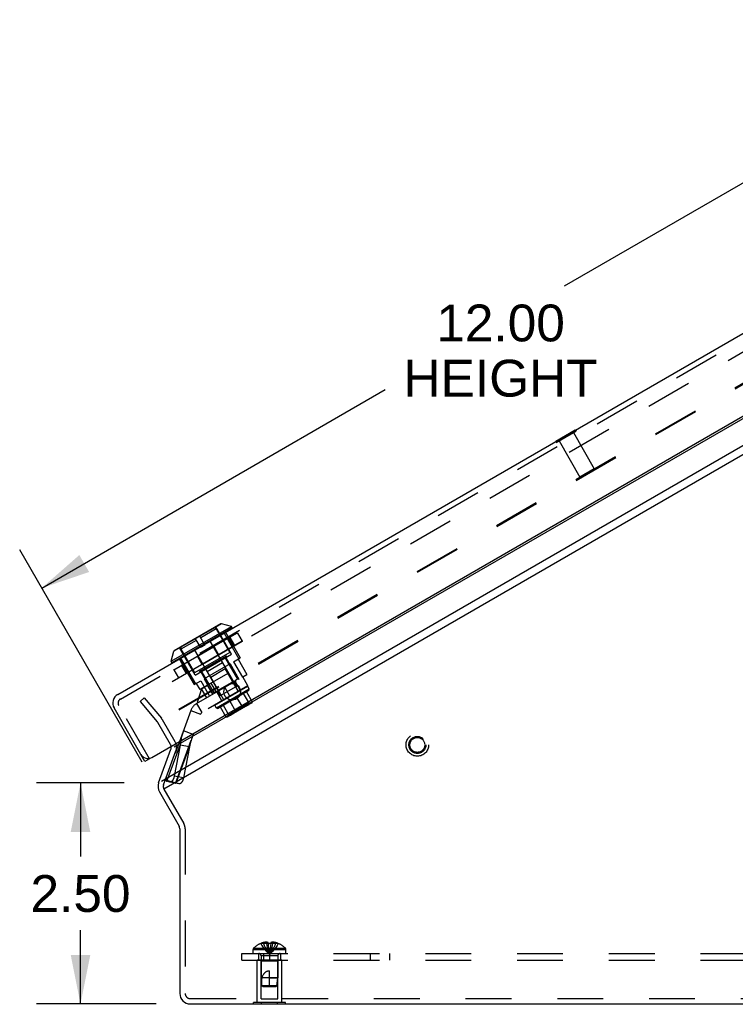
# Model space of a CAD drawing. Header units: inches. Extents: x 0 to 94.4, y 0 to 61.1.
# Tile 73 of 112: x 47.9 to 56, y 27.8 to 39. Entities that reach past the tile are written whole.
import ezdxf

# ---------------------------------------------------------------- set-up
doc = ezdxf.new("R2010")
doc.units = ezdxf.units.IN
doc.header["$LTSCALE"] = 5.194444
doc.header["$MEASUREMENT"] = 0
doc.linetypes.add('HIDDEN', pattern=[0.2, 0.1, -0.1])
doc.layers.get('0').update_dxf_attribs({"linetype": 'CONTINUOUS'})
for name, color, linetype in [('DEFAULT_2', 8, 'HIDDEN'), ('DIMENSIONS', 7, 'CONTINUOUS'), ('DOOR_ASSEMBLY', 7, 'CONTINUOUS'), ('SUBPANEL', 7, 'CONTINUOUS')]:
    doc.layers.add(name, color=color, linetype=linetype)
doc.styles.get("Standard").update_dxf_attribs({"font": 'arial.ttf'})
doc.dimstyles.new('DIMSTYLE_2', dxfattribs={"dimtxt": 0.416667, "dimasz": 0.555556, "dimexe": 0.09, "dimexo": 0.07, "dimgap": 0.0375, "dimtad": 0, "dimtih": 1, "dimtoh": 1, "dimzin": 4, "dimdsep": 46, "dimtxsty": 'Standard', "dimblk": '_FILLED', "dimblk1": '_FILLED', "dimblk2": '_FILLED', "dimcen": 0.09, "dimadec": 3, "dimazin": 1, "dimtfac": 1, "dimtdec": 3, "dimtofl": 0, "dimtmove": 0, "dimatfit": 3, "dimldrblk": '_FILLED', "dimfxl": 0, "dimtolj": 1, "dimtzin": 4, "dimarcsym": 0})

# ---------------------------------------------------------------- blocks, each defined once
blk = doc.blocks.new('_FILLED')
at = {"color": 0, "linetype": 'ByBlock'}
blk.add_solid([(0, 0), (-1, 0.2), (-1, -0.2)], dxfattribs=at)
blk = doc.blocks.new('*D12')
at = {"layer": 'DIMENSIONS', "color": 2, "linetype": 'Continuous'}
for p, q in [((49.043, 30.322), (48.047, 30.322)), ((48.547, 30.322), (48.547, 29.488)), ((48.547, 27.82), (48.547, 28.654)), ((49.403, 27.82), (48.047, 27.82))]:
    blk.add_line(p, q, dxfattribs=at)
at = {"layer": 'DIMENSIONS', "color": 2, "linetype": 'Continuous', "xscale": 0.5555555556, "yscale": 0.5555555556, "zscale": 0.5555555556}
for p, rotation in [((48.547, 30.322), 90), ((48.547, 27.82), 270)]:
    blk.add_blockref('_FILLED', p, dxfattribs=dict(at, rotation=rotation))
at = {"layer": 'DIMENSIONS', "color": 2, "linetype": 'Continuous', "insert": (48.547, 29.279), "char_height": 0.4167, "width": 1.13228, "attachment_point": 2, "line_spacing_factor": 0.9}
blk.add_mtext('2.50', dxfattribs=at)
blk = doc.blocks.new('*D17')
at = {"layer": 'DIMENSIONS', "color": 2, "linetype": 'Continuous'}
for p, q in [((59.638, 36.557), (58.25, 38.961)), ((58.5, 38.528), (54.026, 35.945)), ((48.108, 32.528), (51.998, 34.774)), ((49.246, 30.557), (47.858, 32.961))]:
    blk.add_line(p, q, dxfattribs=at)
at = {"layer": 'DIMENSIONS', "color": 2, "linetype": 'Continuous', "xscale": 0.5555555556, "yscale": 0.5555555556, "zscale": 0.5555555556}
for p, rotation in [((58.5, 38.528), 30), ((48.108, 32.528), 210)]:
    blk.add_blockref('_FILLED', p, dxfattribs=dict(at, rotation=rotation))
at = {"layer": 'DIMENSIONS', "color": 2, "linetype": 'Continuous', "insert": (53.304, 35.737), "char_height": 0.4167, "width": 2.19486, "attachment_point": 2, "line_spacing_factor": 0.9}
blk.add_mtext('12.00\\PHEIGHT', dxfattribs=at)

msp = doc.modelspace()

# ---------------------------------------------------------------- linework, layer by layer
at = {"color": 3, "linetype": 'Continuous'}
for p, q in [((49.4649, 30.3409), (59.7162, 36.2595)), ((59.3133, 36.3305), (49.6048, 30.7253)), ((59.7816, 36.1911), (49.4914, 30.2501)), ((49.4315, 30.3216), (49.5714, 30.706)), ((49.4404, 30.2206), (49.6634, 29.8342)), ((49.6715, 29.8042), (49.6715, 27.9403)), ((49.7915, 27.8203), (60.4575, 27.8203))]:
    msp.add_line(p, q, dxfattribs=at)
at = {"color": 7, "linetype": 'Continuous'}
for p, q in [((50.5068, 27.8163), (50.5068, 27.8203)), ((50.8671, 27.8163), (50.5068, 27.8163)), ((50.5969, 27.8163), (50.5969, 27.8203)), ((50.777, 27.8163), (50.777, 27.8203)), ((50.8671, 27.8163), (50.8671, 27.8203))]:
    msp.add_line(p, q, dxfattribs=at)
at = {"color": 3, "linetype": 'Continuous'}
for centre, radius, start, end in [((49.5443, 30.2806), 0.12, 160, 210), ((49.6115, 29.8042), 0.06, 0, 30), ((49.7915, 27.9403), 0.12, 180, 270)]:
    msp.add_arc(centre, radius, start, end, dxfattribs=at)
at = {"layer": 'DEFAULT_2', "color": 8, "linetype": 'HIDDEN'}
for p, q in [((59.0301, 36.9193), (49.2365, 31.265)), ((59.1052, 36.6089), (49.4678, 31.0447)), ((59.1088, 36.599), (49.4746, 31.0366)), ((49.2694, 31.2839), (49.2235, 31.2454)), ((49.2235, 31.2454), (49.4166, 31.0152)), ((49.2694, 31.2839), (49.4626, 31.0538)), ((49.567, 30.7565), (49.4226, 31.0066)), ((49.619, 30.7865), (49.4746, 31.0366)), ((49.4879, 30.3011), (49.6278, 30.6855)), ((49.4923, 30.2506), (49.7154, 29.8642)), ((49.7315, 29.8042), (49.7315, 27.9403)), ((50.547, 27.8373), (50.547, 28.3163)), ((50.827, 28.3163), (50.547, 28.3163)), ((50.592, 28.3063), (50.582, 28.3163)), ((50.782, 28.3063), (50.792, 28.3163)), ((50.827, 27.8373), (50.827, 28.3163)), ((50.592, 27.8788), (50.592, 28.3063)), ((50.782, 28.3063), (50.592, 28.3063)), ((50.782, 27.8788), (50.782, 28.3063)), ((49.7915, 27.8803), (60.4575, 27.8803)), ((50.592, 27.8788), (50.782, 27.8788)), ((50.8671, 27.8373), (50.5068, 27.8373)), ((50.5068, 27.8203), (50.5068, 27.8373)), ((50.5969, 27.8203), (50.5969, 27.8373)), ((50.777, 27.8203), (50.777, 27.8373)), ((50.8671, 27.8203), (50.8671, 27.8373))]:
    msp.add_line(p, q, dxfattribs=at)
for radius in [0.128, 0.0965, 0.094, 0.084]:
    msp.add_circle((52.3615, 30.7524), radius, dxfattribs=at)
for centre, radius, start, end in [((49.3707, 30.9766), 0.06, 30, 40), ((49.3707, 30.9766), 0.12, 30, 40), ((49.515, 30.7265), 0.12, 340, 30), ((49.515, 30.7265), 0.06, 340, 30), ((49.5443, 30.2806), 0.06, 160, 210), ((49.6115, 29.8042), 0.12, 0, 30), ((49.7915, 27.9403), 0.06, 180, 270)]:
    msp.add_arc(centre, radius, start, end, dxfattribs=at)
at = {"layer": 'DOOR_ASSEMBLY', "color": 3, "linetype": 'Continuous'}
for p, q in [((48.9681, 31.3237), (59.1144, 37.1817)), ((49.354, 30.6112), (59.5385, 36.4912)), ((49.2761, 30.5662), (48.9271, 31.1707))]:
    msp.add_line(p, q, dxfattribs=at)
at = {"layer": 'DOOR_ASSEMBLY', "color": 8, "linetype": 'HIDDEN'}
for p, q in [((48.9981, 31.2717), (59.1444, 37.1297)), ((53.9374, 34.1766), (54.1591, 34.3046)), ((54.1296, 34.2876), (54.3656, 33.8788)), ((54.1521, 34.3167), (54.1591, 34.3046)), ((53.9304, 34.1887), (53.9374, 34.1766)), ((53.9668, 34.1936), (54.2028, 33.7848)), ((54.3656, 33.8788), (54.2028, 33.7848)), ((54.2165, 33.7812), (54.2028, 33.7848)), ((54.362, 33.8652), (54.2165, 33.7812)), ((54.362, 33.8652), (54.3656, 33.8788)), ((49.6039, 31.601), (50.3256, 32.0177)), ((50.3219, 32.0187), (49.6049, 31.6048)), ((50.0825, 32.0655), (49.9091, 31.9653)), ((50.2556, 31.7807), (50.0781, 32.0881)), ((50.0825, 32.0655), (50.2361, 31.7994)), ((50.1723, 32.019), (50.3403, 31.728)), ((50.1872, 32.0276), (50.3552, 31.7366)), ((50.3249, 32.0173), (50.3768, 31.9275)), ((50.3255, 32.0177), (50.3774, 31.9278)), ((50.3256, 32.0177), (50.3775, 31.9279)), ((50.3775, 31.9279), (49.6558, 31.5112)), ((50.3765, 31.9242), (49.6595, 31.5102)), ((49.8575, 31.9356), (49.6841, 31.8355)), ((49.8466, 31.9545), (49.9051, 31.8532)), ((49.9566, 31.8829), (49.8981, 31.9842)), ((49.9566, 31.8829), (49.9051, 31.8532)), ((50.013, 31.927), (50.181, 31.636)), ((50.2231, 31.9586), (50.275, 31.8687)), ((50.2247, 31.9595), (50.2766, 31.8697)), ((50.2375, 31.9669), (50.2894, 31.877)), ((49.8442, 31.5432), (49.6667, 31.8506)), ((49.6841, 31.8355), (49.8377, 31.5694)), ((50.2361, 31.7994), (49.8377, 31.5694)), ((49.8388, 31.8264), (50.0068, 31.5354)), ((49.8442, 31.5432), (50.2556, 31.7807)), ((50.0566, 31.8624), (50.1085, 31.7726)), ((50.059, 31.8638), (50.1108, 31.7739)), ((50.1884, 31.7719), (50.1964, 31.7581)), ((49.6646, 31.7258), (49.8326, 31.4348)), ((49.6795, 31.7345), (49.8475, 31.4435)), ((49.7047, 31.6593), (49.7566, 31.5694)), ((49.7064, 31.6602), (49.7582, 31.5704)), ((49.8705, 31.755), (49.9224, 31.6651)), ((49.8729, 31.7563), (49.9247, 31.6665)), ((50.1964, 31.7581), (49.8933, 31.5831)), ((50.2415, 31.671), (49.9462, 31.5005)), ((50.155, 31.6799), (49.9818, 31.5799)), ((50.155, 31.6799), (50.309, 31.4132)), ((50.1791, 31.7481), (50.3241, 31.4969)), ((50.191, 31.7434), (50.335, 31.494)), ((50.2415, 31.671), (50.3415, 31.4978)), ((50.2797, 31.693), (50.3552, 31.7366)), ((50.2797, 31.693), (50.3797, 31.5198)), ((50.3312, 31.7227), (50.4312, 31.5495)), ((49.6039, 31.601), (49.6558, 31.5112)), ((49.604, 31.6011), (49.6559, 31.5113)), ((49.6046, 31.6014), (49.6565, 31.5116)), ((49.6919, 31.6519), (49.7438, 31.562)), ((49.8853, 31.5969), (49.8933, 31.5831)), ((50.2215, 31.5659), (49.897, 31.3785)), ((49.9087, 31.5804), (49.9932, 31.4341)), ((49.9106, 31.5931), (50.0556, 31.3419)), ((49.9818, 31.5799), (50.1358, 31.3132)), ((50.0216, 31.5209), (50.1862, 31.6159)), ((50.3362, 31.3561), (50.1862, 31.6159)), ((50.2215, 31.5659), (50.281, 31.4628)), ((50.3844, 31.5225), (50.4312, 31.5495)), ((49.8326, 31.4348), (49.9081, 31.4784)), ((49.8565, 31.4487), (49.897, 31.3785)), ((49.8622, 31.221), (50.3844, 31.5225)), ((49.9081, 31.4784), (50.0081, 31.3052)), ((49.9462, 31.5005), (50.0462, 31.3273)), ((50.1716, 31.2611), (50.0216, 31.5209)), ((50.0233, 31.4514), (50.0828, 31.3484)), ((50.2779, 31.4703), (50.1018, 31.3686)), ((50.2779, 31.4703), (50.3104, 31.414)), ((50.3241, 31.4969), (50.2912, 31.4779)), ((50.2912, 31.4779), (50.3237, 31.4217)), ((50.3568, 31.3703), (50.2978, 31.4725)), ((50.4434, 31.4203), (50.3844, 31.5225)), ((49.9164, 31.3886), (49.869, 31.2342)), ((49.9136, 31.3881), (49.9731, 31.285)), ((49.9164, 31.3886), (49.9846, 31.4279)), ((50.4434, 31.4203), (49.9212, 31.1188)), ((50.0436, 31.3257), (49.9846, 31.4279)), ((50.0886, 31.3609), (50.0556, 31.3419)), ((50.0677, 31.2011), (50.4401, 31.4161)), ((50.4587, 31.3839), (50.0863, 31.1689)), ((50.0886, 31.3609), (50.1211, 31.3047)), ((50.149, 31.2503), (50.09, 31.3525)), ((50.0994, 31.1661), (50.4545, 31.3711)), ((50.1018, 31.3686), (50.1343, 31.3123)), ((50.3237, 31.4217), (50.1211, 31.3047)), ((50.239, 31.3023), (50.18, 31.4045)), ((50.3906, 31.3343), (50.4556, 31.2217)), ((50.4255, 31.3544), (50.4905, 31.2418)), ((50.4587, 31.3839), (50.4401, 31.4161)), ((50.4545, 31.3711), (50.4587, 31.3839)), ((49.8622, 31.221), (49.9212, 31.1188)), ((49.873, 31.2272), (49.869, 31.2342)), ((50.4905, 31.2418), (50.1935, 31.0703)), ((50.4859, 31.2276), (50.208, 31.0671)), ((50.2228, 31.0803), (50.4671, 31.2214)), ((50.4578, 31.2241), (50.2251, 31.0897)), ((50.4511, 31.2214), (50.2308, 31.0942)), ((50.4437, 31.2183), (50.2372, 31.099)), ((50.2387, 31.2465), (50.3037, 31.1339)), ((50.3152, 31.2907), (50.3802, 31.1781)), ((50.4427, 31.2074), (50.4384, 31.2052)), ((50.4437, 31.2183), (50.4442, 31.2174)), ((50.4511, 31.2214), (50.4516, 31.2205)), ((50.4578, 31.2241), (50.4583, 31.2232)), ((50.4641, 31.2266), (50.4671, 31.2214)), ((49.328, 30.5962), (48.979, 31.2007)), ((49.7962, 31.1424), (49.5104, 30.3572)), ((49.6213, 30.3168), (49.9071, 31.1021)), ((49.7962, 31.1424), (49.9071, 31.1021)), ((50.0863, 31.1689), (50.0677, 31.2011)), ((50.0994, 31.1661), (50.0863, 31.1689)), ((50.1285, 31.1829), (50.1935, 31.0703)), ((50.1633, 31.203), (50.2283, 31.0904)), ((50.2372, 31.099), (50.2377, 31.0981)), ((50.2198, 31.0855), (50.2228, 31.0803)), ((50.2251, 31.0897), (50.2256, 31.0889)), ((50.2308, 31.0942), (50.2313, 31.0933)), ((49.8225, 30.8696), (49.7116, 30.9099)), ((49.5262, 30.3403), (49.6749, 30.7491)), ((49.6749, 30.7491), (49.6081, 30.3994)), ((49.6307, 30.3223), (49.7795, 30.7311)), ((49.7795, 30.7311), (49.6749, 30.7491)), ((49.7795, 30.7311), (49.7127, 30.3814)), ((49.6213, 30.3168), (49.5104, 30.3572)), ((49.5243, 30.3415), (49.5262, 30.3403)), ((49.56, 30.3312), (49.5262, 30.3403)), ((49.6307, 30.3223), (49.5262, 30.3403)), ((49.6645, 30.3132), (49.56, 30.3312)), ((49.6659, 30.3129), (49.5614, 30.3309)), ((49.7127, 30.3814), (49.6081, 30.3994)), ((49.6645, 30.3132), (49.6307, 30.3223))]:
    msp.add_line(p, q, dxfattribs=at)
at = {"layer": 'DOOR_ASSEMBLY', "color": 7, "linetype": 'Continuous'}
for p, q in [((53.9284, 34.1922), (54.1501, 34.3202)), ((54.1501, 34.3202), (54.1521, 34.3167)), ((53.9284, 34.1922), (53.9304, 34.1887)), ((50.1427, 32.123), (49.6041, 31.8121)), ((50.1373, 32.1223), (49.6075, 31.8164)), ((50.2562, 32.0926), (50.1427, 32.123)), ((49.5737, 31.6986), (50.2562, 32.0926)), ((50.2656, 32.0764), (49.5831, 31.6823)), ((50.2656, 32.0764), (50.2562, 32.0926)), ((49.5737, 31.6986), (49.6041, 31.8121)), ((49.5831, 31.6823), (49.5737, 31.6986)), ((49.2459, 30.6185), (49.2502, 30.6211)), ((49.328, 30.5962), (49.2761, 30.5662))]:
    msp.add_line(p, q, dxfattribs=at)
at = {"layer": 'DOOR_ASSEMBLY', "color": 8, "linetype": 'HIDDEN'}
for points in [[(50.3256, 32.0177), (50.3253, 32.0182), (50.3249, 32.0185), (50.3244, 32.0188), (50.3239, 32.019), (50.3234, 32.0191), (50.3229, 32.0191), (50.3224, 32.0189), (50.3219, 32.0187)], [(50.3219, 32.0187), (50.3222, 32.0189), (50.3226, 32.0189), (50.323, 32.0189), (50.3235, 32.0187), (50.3239, 32.0185), (50.3243, 32.0182), (50.3246, 32.0178), (50.3249, 32.0173)], [(50.3223, 32.0189), (50.3228, 32.019), (50.3234, 32.0191), (50.3239, 32.019), (50.3244, 32.0188), (50.3248, 32.0185), (50.3252, 32.0181), (50.3255, 32.0177)], [(50.2211, 31.9605), (50.2216, 31.9608), (50.2221, 31.9609), (50.2226, 31.9609), (50.2231, 31.9608), (50.2236, 31.9606), (50.224, 31.9603), (50.2244, 31.9599), (50.2247, 31.9595)], [(50.2211, 31.9605), (50.2213, 31.9606), (50.2215, 31.9605), (50.2217, 31.9604), (50.222, 31.9601), (50.2223, 31.9598), (50.2226, 31.9594), (50.2228, 31.959), (50.2231, 31.9586)], [(50.3775, 31.9279), (50.3777, 31.9274), (50.3778, 31.9269), (50.3778, 31.9263), (50.3777, 31.9258), (50.3776, 31.9253), (50.3773, 31.9249), (50.3769, 31.9245), (50.3765, 31.9242)], [(50.3765, 31.9242), (50.3768, 31.9244), (50.377, 31.9247), (50.3772, 31.9251), (50.3773, 31.9255), (50.3773, 31.926), (50.3772, 31.9265), (50.377, 31.927), (50.3768, 31.9275)], [(50.3769, 31.9245), (50.3772, 31.9248), (50.3775, 31.9253), (50.3777, 31.9258), (50.3778, 31.9263), (50.3777, 31.9268), (50.3776, 31.9273), (50.3774, 31.9278)], [(50.0559, 31.8652), (50.0558, 31.8651), (50.0558, 31.8649), (50.0558, 31.8646), (50.0559, 31.8642), (50.056, 31.8638), (50.0562, 31.8634), (50.0564, 31.8629), (50.0566, 31.8624)], [(50.0559, 31.8652), (50.0563, 31.8653), (50.0567, 31.8654), (50.0571, 31.8653), (50.0575, 31.8652), (50.0579, 31.8649), (50.0583, 31.8646), (50.0587, 31.8642), (50.059, 31.8638)], [(50.1105, 31.7706), (50.1104, 31.7706), (50.1102, 31.7707), (50.1099, 31.7708), (50.1097, 31.771), (50.1094, 31.7714), (50.1091, 31.7717), (50.1088, 31.7722), (50.1085, 31.7726)], [(50.1105, 31.7706), (50.1108, 31.7708), (50.1111, 31.7712), (50.1112, 31.7716), (50.1113, 31.772), (50.1113, 31.7725), (50.1112, 31.773), (50.1111, 31.7735), (50.1108, 31.7739)], [(50.2757, 31.866), (50.2758, 31.8661), (50.2759, 31.8663), (50.2758, 31.8666), (50.2758, 31.8669), (50.2756, 31.8673), (50.2755, 31.8678), (50.2752, 31.8683), (50.275, 31.8687)], [(50.2757, 31.866), (50.2761, 31.8663), (50.2765, 31.8667), (50.2767, 31.8671), (50.2769, 31.8676), (50.277, 31.8681), (50.277, 31.8687), (50.2768, 31.8692), (50.2766, 31.8697)], [(49.7057, 31.663), (49.7052, 31.6627), (49.7049, 31.6623), (49.7046, 31.6618), (49.7044, 31.6613), (49.7044, 31.6608), (49.7044, 31.6603), (49.7045, 31.6598), (49.7047, 31.6593)], [(49.7057, 31.663), (49.7056, 31.6628), (49.7055, 31.6626), (49.7055, 31.6623), (49.7056, 31.662), (49.7057, 31.6616), (49.7059, 31.6611), (49.7061, 31.6607), (49.7064, 31.6602)], [(49.8708, 31.7583), (49.8705, 31.7581), (49.8703, 31.7578), (49.8701, 31.7574), (49.8701, 31.7569), (49.87, 31.7565), (49.8701, 31.756), (49.8703, 31.7555), (49.8705, 31.755)], [(49.8708, 31.7583), (49.871, 31.7583), (49.8712, 31.7583), (49.8714, 31.7581), (49.8717, 31.7579), (49.872, 31.7576), (49.8723, 31.7572), (49.8726, 31.7568), (49.8729, 31.7563)], [(49.9254, 31.6637), (49.9251, 31.6636), (49.9247, 31.6636), (49.9243, 31.6636), (49.9238, 31.6638), (49.9234, 31.664), (49.923, 31.6643), (49.9227, 31.6647), (49.9224, 31.6651)], [(49.9254, 31.6637), (49.9255, 31.6639), (49.9256, 31.6641), (49.9256, 31.6644), (49.9255, 31.6647), (49.9254, 31.6651), (49.9252, 31.6656), (49.925, 31.666), (49.9247, 31.6665)], [(49.6039, 31.601), (49.6037, 31.6015), (49.6035, 31.6021), (49.6035, 31.6026), (49.6036, 31.6031), (49.6038, 31.6036), (49.6041, 31.6041), (49.6045, 31.6045), (49.6049, 31.6048)], [(49.6045, 31.6045), (49.6041, 31.6041), (49.6039, 31.6036), (49.6037, 31.6032), (49.6036, 31.6026), (49.6036, 31.6021), (49.6038, 31.6016), (49.604, 31.6011)], [(49.6049, 31.6048), (49.6046, 31.6045), (49.6044, 31.6042), (49.6042, 31.6038), (49.6041, 31.6034), (49.6041, 31.6029), (49.6042, 31.6024), (49.6044, 31.6019), (49.6046, 31.6014)], [(49.7603, 31.5684), (49.7598, 31.5682), (49.7593, 31.5681), (49.7588, 31.5681), (49.7582, 31.5681), (49.7578, 31.5683), (49.7573, 31.5686), (49.7569, 31.569), (49.7566, 31.5694)], [(49.7603, 31.5684), (49.7601, 31.5684), (49.7599, 31.5684), (49.7597, 31.5686), (49.7594, 31.5688), (49.7591, 31.5691), (49.7588, 31.5695), (49.7585, 31.5699), (49.7582, 31.5704)], [(49.6595, 31.5102), (49.659, 31.51), (49.6585, 31.5099), (49.6579, 31.5098), (49.6574, 31.5099), (49.6569, 31.5101), (49.6564, 31.5104), (49.656, 31.5108), (49.6558, 31.5112)], [(49.659, 31.51), (49.6585, 31.5099), (49.658, 31.5099), (49.6575, 31.51), (49.657, 31.5102), (49.6565, 31.5105), (49.6562, 31.5108), (49.6559, 31.5113)], [(49.6595, 31.5102), (49.6591, 31.5101), (49.6588, 31.51), (49.6583, 31.5101), (49.6579, 31.5102), (49.6575, 31.5105), (49.6571, 31.5108), (49.6568, 31.5112), (49.6565, 31.5116)], [(50.4175, 31.1881), (50.4226, 31.1912), (50.4285, 31.1949), (50.4343, 31.1985), (50.4401, 31.2017), (50.446, 31.2048), (50.4508, 31.2073)], [(50.446, 31.2092), (50.445, 31.2086), (50.4439, 31.208), (50.4427, 31.2074)], [(50.4508, 31.2073), (50.45, 31.2069), (50.449, 31.2064), (50.4478, 31.2058), (50.4466, 31.2053), (50.4437, 31.2039)], [(50.4509, 31.2074), (50.4503, 31.2071), (50.4496, 31.207), (50.449, 31.2071), (50.4483, 31.2072), (50.4476, 31.2076), (50.447, 31.208), (50.4465, 31.2086), (50.446, 31.2092)], [(50.4534, 31.2088), (50.4542, 31.2094), (50.455, 31.2101), (50.4556, 31.2109), (50.4562, 31.2118), (50.4566, 31.2128), (50.457, 31.2139), (50.4571, 31.2151), (50.4572, 31.2164), (50.4571, 31.2177), (50.4568, 31.219), (50.4563, 31.2204), (50.4556, 31.2217)], [(50.4859, 31.2276), (50.4871, 31.2284), (50.4881, 31.2292), (50.489, 31.2302), (50.4898, 31.2312), (50.4905, 31.2324), (50.4911, 31.2337), (50.4915, 31.235), (50.4917, 31.2364), (50.4917, 31.2377), (50.4915, 31.2391), (50.4911, 31.2405), (50.4905, 31.2418)], [(50.2431, 31.0874), (50.2478, 31.0903), (50.2533, 31.0939), (50.259, 31.0973), (50.265, 31.1005), (50.2712, 31.1038), (50.2764, 31.1066)], [(50.2439, 31.0925), (50.2449, 31.0931), (50.246, 31.0938), (50.2472, 31.0945), (50.2512, 31.0971)], [(50.247, 31.09), (50.2496, 31.0918), (50.2511, 31.0929), (50.2527, 31.094), (50.2545, 31.0951), (50.2565, 31.0962), (50.2585, 31.0974), (50.2606, 31.0985), (50.2628, 31.0997), (50.265, 31.1007), (50.2691, 31.1028)], [(50.2512, 31.0971), (50.2527, 31.0981), (50.2544, 31.0992), (50.2563, 31.1003), (50.2582, 31.1014), (50.2601, 31.1025), (50.2621, 31.1036), (50.2642, 31.1047)], [(50.2642, 31.1047), (50.268, 31.1067), (50.2699, 31.1077), (50.2716, 31.1086), (50.2732, 31.1095), (50.2748, 31.1104), (50.2763, 31.1112)], [(50.2691, 31.1028), (50.271, 31.1037), (50.2729, 31.1047), (50.2747, 31.1057), (50.2764, 31.1066)], [(50.2764, 31.1066), (50.2767, 31.1069), (50.277, 31.1073), (50.2771, 31.1078), (50.2772, 31.1084), (50.2771, 31.1091), (50.2769, 31.1098), (50.2767, 31.1105), (50.2763, 31.1112)], [(50.3114, 31.1269), (50.311, 31.1267), (50.3106, 31.1267), (50.3101, 31.1269), (50.3095, 31.1271), (50.3089, 31.1276), (50.3082, 31.1281), (50.3075, 31.1288), (50.3067, 31.1296), (50.306, 31.1305), (50.3052, 31.1316), (50.3044, 31.1327), (50.3037, 31.1339)], [(50.3825, 31.1679), (50.3828, 31.1681), (50.383, 31.1685), (50.3831, 31.169), (50.3832, 31.1697), (50.3832, 31.1704), (50.383, 31.1713), (50.3828, 31.1723), (50.3825, 31.1733), (50.382, 31.1745), (50.3815, 31.1756), (50.3809, 31.1769), (50.3802, 31.1781)], [(50.4199, 31.1943), (50.4182, 31.1933), (50.4166, 31.1923), (50.4151, 31.1913), (50.4136, 31.1905)], [(50.4175, 31.1881), (50.4171, 31.188), (50.4166, 31.188), (50.4161, 31.1881), (50.4156, 31.1884), (50.415, 31.1887), (50.4145, 31.1892), (50.414, 31.1898), (50.4136, 31.1905)], [(50.4284, 31.1951), (50.4245, 31.1925), (50.4227, 31.1913), (50.4209, 31.1902), (50.4192, 31.1891), (50.4175, 31.1881)], [(50.4384, 31.2052), (50.4367, 31.2043), (50.435, 31.2034), (50.4331, 31.2024), (50.4312, 31.2013), (50.4292, 31.2001), (50.4272, 31.199), (50.4253, 31.1977), (50.4199, 31.1943)], [(50.4437, 31.2039), (50.4421, 31.2032), (50.4403, 31.2023), (50.4385, 31.2013), (50.4365, 31.2002), (50.4345, 31.199), (50.4324, 31.1977), (50.4304, 31.1964), (50.4284, 31.1951)], [(50.208, 31.0671), (50.2068, 31.0665), (50.2055, 31.0661), (50.2042, 31.0657), (50.2029, 31.0656), (50.2015, 31.0656), (50.2002, 31.0657), (50.1988, 31.066), (50.1975, 31.0666), (50.1963, 31.0672), (50.1952, 31.0681), (50.1943, 31.0691), (50.1935, 31.0703)], [(50.2405, 31.0859), (50.2396, 31.0855), (50.2387, 31.0852), (50.2376, 31.085), (50.2366, 31.085), (50.2355, 31.0851), (50.2343, 31.0854), (50.2332, 31.0858), (50.2321, 31.0864), (50.231, 31.0872), (50.23, 31.0881), (50.2291, 31.0892), (50.2283, 31.0904)], [(50.243, 31.0874), (50.2435, 31.0878), (50.244, 31.0883), (50.2443, 31.0889), (50.2445, 31.0896), (50.2445, 31.0903), (50.2444, 31.091), (50.2442, 31.0918), (50.2439, 31.0925)], [(50.2431, 31.0874), (50.2439, 31.0879), (50.2449, 31.0885), (50.2459, 31.0892), (50.247, 31.09)], [(49.7116, 30.9099), (49.7077, 30.8988), (49.704, 30.8877), (49.7004, 30.8764), (49.6971, 30.8651), (49.694, 30.8537), (49.6911, 30.8423), (49.6884, 30.8308), (49.6859, 30.8193), (49.6836, 30.8077), (49.6814, 30.7961), (49.6795, 30.7844), (49.6778, 30.7726), (49.6763, 30.7609), (49.6749, 30.7491)], [(49.8225, 30.8696), (49.8164, 30.8525), (49.8105, 30.8353), (49.8048, 30.8181), (49.7993, 30.8008), (49.7941, 30.7834), (49.789, 30.766), (49.7841, 30.7485), (49.7795, 30.7311)], [(49.5127, 30.3509), (49.512, 30.3518), (49.5115, 30.3526), (49.511, 30.3533), (49.5107, 30.354), (49.5104, 30.3547), (49.5103, 30.3554), (49.5102, 30.356), (49.5103, 30.3566), (49.5104, 30.3572)], [(49.5104, 30.3572), (49.5103, 30.3566), (49.5102, 30.3559), (49.5103, 30.3552), (49.5105, 30.3544), (49.5109, 30.3536), (49.5113, 30.3528), (49.5119, 30.3519), (49.5126, 30.351), (49.5134, 30.3501), (49.5143, 30.3491), (49.5154, 30.3481), (49.5166, 30.3471), (49.5179, 30.346), (49.5193, 30.3449), (49.5209, 30.3438), (49.5225, 30.3427), (49.5245, 30.3414)], [(49.5229, 30.3425), (49.5213, 30.3435), (49.5199, 30.3445), (49.5186, 30.3455), (49.5174, 30.3465), (49.5162, 30.3474), (49.5152, 30.3483), (49.5142, 30.3492)], [(49.5614, 30.3309), (49.561, 30.3309), (49.56, 30.3312)], [(49.6081, 30.3994), (49.6077, 30.397), (49.6071, 30.3945), (49.6066, 30.3922), (49.606, 30.3898), (49.6054, 30.3874), (49.6048, 30.3851), (49.6041, 30.3827), (49.6034, 30.3805), (49.6027, 30.3782), (49.6019, 30.376), (49.6012, 30.3737), (49.6004, 30.3716), (49.5995, 30.3694), (49.5987, 30.3674), (49.5978, 30.3653), (49.5969, 30.3633), (49.596, 30.3613), (49.595, 30.3594), (49.5941, 30.3575), (49.5931, 30.3557), (49.5921, 30.3539), (49.5911, 30.3522), (49.59, 30.3506), (49.589, 30.349), (49.5879, 30.3474), (49.5868, 30.3459), (49.5858, 30.3445), (49.5847, 30.3431), (49.5835, 30.3418), (49.5824, 30.3406), (49.5813, 30.3395), (49.5802, 30.3384), (49.579, 30.3373), (49.5779, 30.3364), (49.5767, 30.3355), (49.5756, 30.3347), (49.5745, 30.3339), (49.5733, 30.3333), (49.5722, 30.3327), (49.571, 30.3322), (49.5699, 30.3317), (49.5687, 30.3314), (49.5676, 30.3311), (49.5665, 30.3309), (49.5654, 30.3307), (49.5643, 30.3307), (49.5632, 30.3307), (49.5621, 30.3308), (49.5614, 30.3309)], [(49.5978, 30.328), (49.5963, 30.3283), (49.5949, 30.3286), (49.5935, 30.3288), (49.5921, 30.3291), (49.5908, 30.3294), (49.5895, 30.3297), (49.5883, 30.3299), (49.5871, 30.3302), (49.586, 30.3305), (49.585, 30.3307), (49.584, 30.331), (49.5831, 30.3312), (49.5822, 30.3315), (49.5814, 30.3317), (49.5806, 30.3319), (49.5799, 30.3321), (49.5792, 30.3323), (49.5787, 30.3325), (49.5781, 30.3326), (49.5777, 30.3328), (49.5773, 30.3329), (49.5769, 30.333), (49.5767, 30.3331), (49.5765, 30.3332), (49.5763, 30.3332), (49.5762, 30.3333)], [(49.6307, 30.3223), (49.6296, 30.322), (49.6286, 30.3217), (49.6276, 30.3214), (49.6267, 30.3211), (49.6258, 30.3208), (49.6251, 30.3204), (49.6244, 30.32), (49.6237, 30.3196), (49.6232, 30.3192), (49.6227, 30.3188), (49.6222, 30.3183), (49.6219, 30.3179), (49.6216, 30.3174), (49.6213, 30.3168)], [(49.7127, 30.3814), (49.7122, 30.3789), (49.7117, 30.3765), (49.7111, 30.3741), (49.7105, 30.3718), (49.7099, 30.3694), (49.7093, 30.3671), (49.7086, 30.3647), (49.7079, 30.3624), (49.7072, 30.3602), (49.7065, 30.3579), (49.7057, 30.3557), (49.7049, 30.3536), (49.704, 30.3514), (49.7032, 30.3493), (49.7023, 30.3473), (49.7014, 30.3453), (49.7005, 30.3433), (49.6996, 30.3414), (49.6986, 30.3395), (49.6976, 30.3377), (49.6966, 30.3359), (49.6956, 30.3342), (49.6946, 30.3325), (49.6935, 30.3309), (49.6924, 30.3294), (49.6914, 30.3279), (49.6903, 30.3265), (49.6892, 30.3251), (49.6881, 30.3238), (49.6869, 30.3226), (49.6858, 30.3214), (49.6847, 30.3203), (49.6836, 30.3193), (49.6824, 30.3184), (49.6813, 30.3175), (49.6801, 30.3167), (49.679, 30.3159), (49.6778, 30.3153), (49.6767, 30.3147), (49.6755, 30.3142), (49.6744, 30.3137), (49.6733, 30.3133), (49.6721, 30.3131), (49.671, 30.3128), (49.6699, 30.3127), (49.6688, 30.3126), (49.6677, 30.3127), (49.6666, 30.3128), (49.6659, 30.3129)], [(49.6659, 30.3129), (49.6655, 30.3129), (49.6645, 30.3132)]]:
    msp.add_lwpolyline(points, dxfattribs=at)
at = {"layer": 'DOOR_ASSEMBLY', "color": 3, "linetype": 'Continuous'}
msp.add_circle((50.2646, 31.354), 0.094, dxfattribs=at)
at = {"layer": 'DOOR_ASSEMBLY', "color": 7, "linetype": 'Continuous'}
for centre, radius, start, end in [((50.1409, 32.1162), 0.0071, 75.00001, 120.00001), ((50.263, 32.0748), 0.00305, 299.99991, 30), ((49.611, 31.8103), 0.0071, 119.99999, 164.99999), ((49.5857, 31.6838), 0.00305, 210, 300.00009)]:
    msp.add_arc(centre, radius, start, end, dxfattribs=at)
at = {"layer": 'DOOR_ASSEMBLY', "color": 8, "linetype": 'HIDDEN'}
for centre, radius, start, end in [((50.0636, 32.0545), 0.0218, 30, 120), ((50.2399, 31.9683), 0.00273, 120.00002, 210), ((50.2918, 31.8784), 0.00273, 210, 299.99998), ((49.703, 31.8464), 0.0218, 120, 210), ((49.6896, 31.6505), 0.00273, 30, 119.99998), ((49.7415, 31.5607), 0.00273, 300.00002, 30), ((49.0241, 31.2267), 0.052, 120, 210), ((49.9372, 31.0911), 0.15, 120, 160), ((50.4706, 31.2234), 0.004, 210, 300), ((49.9372, 31.0911), 0.032, 120, 160), ((50.2193, 31.0783), 0.004, 300, 30)]:
    msp.add_arc(centre, radius, start, end, dxfattribs=at)
at = {"layer": 'DOOR_ASSEMBLY', "color": 3, "linetype": 'Continuous'}
for centre, radius, start, end in [((49.0241, 31.2267), 0.112, 120, 210), ((49.309, 30.6892), 0.09, 210, 300)]:
    msp.add_arc(centre, radius, start, end, dxfattribs=at)
at = {"layer": 'SUBPANEL', "color": 8, "linetype": 'HIDDEN'}
for p, q in [((50.5005, 28.3913), (50.5005, 28.4378)), ((50.5005, 28.4378), (50.8735, 28.4378)), ((50.5067, 28.4523), (50.8672, 28.4523)), ((50.5875, 28.5046), (50.5877, 28.5042)), ((50.5887, 28.5046), (50.5877, 28.5042)), ((50.6715, 28.5046), (50.5887, 28.5046)), ((50.6185, 28.5046), (50.6185, 28.5147)), ((50.6521, 28.5046), (50.6521, 28.5196)), ((50.6715, 28.5046), (50.6715, 28.5147)), ((50.6715, 28.5046), (50.6736, 28.4821)), ((50.6715, 28.5046), (50.6715, 28.5042)), ((50.6736, 28.4825), (50.676, 28.4606)), ((50.6759, 28.4609), (50.6784, 28.4398)), ((50.6784, 28.4399), (50.6811, 28.4194)), ((50.6818, 28.5046), (50.687, 28.5046)), ((50.7025, 28.5046), (50.7003, 28.4821)), ((50.7025, 28.5046), (50.7024, 28.5042)), ((50.7025, 28.5147), (50.7025, 28.5046)), ((50.7853, 28.5046), (50.7025, 28.5046)), ((50.7219, 28.5046), (50.7219, 28.5196)), ((50.7555, 28.5046), (50.7555, 28.5147)), ((50.7853, 28.5046), (50.7862, 28.5042)), ((50.7865, 28.5046), (50.7862, 28.5042)), ((50.8735, 28.3913), (50.8735, 28.4378)), ((50.3745, 28.3163), (50.3745, 28.3913)), ((50.3745, 28.3913), (59.8745, 28.3913)), ((50.3745, 28.3163), (59.8745, 28.3163)), ((50.562, 28.3913), (50.562, 28.3163)), ((50.593, 28.3631), (50.593, 28.1163)), ((50.781, 28.3631), (50.593, 28.3631)), ((50.6245, 28.3163), (50.6245, 28.3913)), ((50.687, 28.3913), (50.687, 28.3163)), ((50.781, 28.3631), (50.781, 28.1163)), ((50.812, 28.3913), (50.812, 28.3163)), ((51.8279, 28.3913), (51.8279, 28.3163)), ((52.0461, 28.3913), (52.0461, 28.3163)), ((50.602, 28.0262), (50.593, 28.1163)), ((50.781, 28.1163), (50.593, 28.1163)), ((50.687, 28.0163), (50.687, 28.1963)), ((50.687, 28.1163), (50.781, 28.1163)), ((50.772, 28.0262), (50.781, 28.1163)), ((50.613, 28.0163), (50.602, 28.0262)), ((50.772, 28.0262), (50.602, 28.0262)), ((50.613, 28.0163), (50.761, 28.0163)), ((50.761, 28.0163), (50.772, 28.0262))]:
    msp.add_line(p, q, dxfattribs=at)
for points in [[(50.5877, 28.5042), (50.6014, 28.4821), (50.6162, 28.4606), (50.6322, 28.4398), (50.6493, 28.4194), (50.6676, 28.3997), (50.687, 28.3806)], [(50.6521, 28.5196), (50.6481, 28.5193), (50.644, 28.5189), (50.6399, 28.5185), (50.6358, 28.5179), (50.6316, 28.5173), (50.6273, 28.5165), (50.6229, 28.5157), (50.6185, 28.5147)], [(50.6185, 28.5046), (50.6279, 28.4825), (50.6382, 28.4609), (50.6492, 28.4399), (50.661, 28.4196), (50.6736, 28.3998), (50.687, 28.3806)], [(50.6715, 28.5147), (50.6691, 28.5156), (50.6666, 28.5164), (50.6642, 28.5172), (50.6618, 28.5179), (50.6593, 28.5184), (50.6569, 28.5189), (50.6545, 28.5193), (50.6521, 28.5196)], [(50.6521, 28.5046), (50.6569, 28.4825), (50.6621, 28.4609), (50.6677, 28.4399), (50.6737, 28.4196), (50.6802, 28.3998), (50.687, 28.3806)], [(50.6818, 28.5046), (50.6767, 28.5044), (50.6715, 28.5042)], [(50.7024, 28.5042), (50.6973, 28.5044), (50.6921, 28.5046), (50.687, 28.5046)], [(50.7219, 28.5046), (50.7171, 28.4825), (50.7119, 28.4609), (50.7062, 28.4399), (50.7002, 28.4196), (50.6938, 28.3998), (50.687, 28.3806)], [(50.7555, 28.5046), (50.746, 28.4825), (50.7358, 28.4609), (50.7248, 28.4399), (50.713, 28.4196), (50.7004, 28.3998), (50.687, 28.3806)], [(50.7862, 28.5042), (50.7725, 28.4821), (50.7577, 28.4606), (50.7417, 28.4398), (50.7246, 28.4194), (50.7064, 28.3997), (50.687, 28.3806)], [(50.7003, 28.4825), (50.698, 28.4606), (50.6955, 28.4398), (50.6928, 28.4194), (50.69, 28.3997), (50.687, 28.3806)], [(50.698, 28.4609), (50.6955, 28.4399), (50.6929, 28.4196), (50.69, 28.3998), (50.687, 28.3806)], [(50.7219, 28.5196), (50.7195, 28.5193), (50.717, 28.5189), (50.7146, 28.5184), (50.7122, 28.5179), (50.7098, 28.5172), (50.7073, 28.5164), (50.7049, 28.5156), (50.7025, 28.5147)], [(50.7555, 28.5147), (50.751, 28.5157), (50.7466, 28.5165), (50.7424, 28.5173), (50.7382, 28.5179), (50.734, 28.5185), (50.73, 28.5189), (50.7259, 28.5193), (50.7219, 28.5196)], [(50.6811, 28.4196), (50.6839, 28.3998), (50.687, 28.3806)], [(50.6811, 28.4194), (50.684, 28.3997), (50.687, 28.3806)], [(50.602, 28.0262), (50.6011, 28.0377), (50.6004, 28.0493), (50.6, 28.0611), (50.5998, 28.0728), (50.6, 28.0843), (50.6006, 28.0954), (50.6015, 28.1061), (50.6029, 28.1163)], [(50.6029, 28.1163), (50.605, 28.1236), (50.6073, 28.1305), (50.6098, 28.137), (50.6124, 28.143), (50.6152, 28.1485), (50.6181, 28.1537), (50.6211, 28.1584), (50.6241, 28.1628), (50.6272, 28.1667), (50.6303, 28.1703), (50.6335, 28.1736), (50.6366, 28.1765), (50.6398, 28.1792), (50.643, 28.1817), (50.6462, 28.1839), (50.6494, 28.1859), (50.6528, 28.1878), (50.6562, 28.1895), (50.6597, 28.191), (50.6634, 28.1923), (50.6671, 28.1935), (50.671, 28.1945), (50.6749, 28.1952), (50.6789, 28.1958), (50.6829, 28.1961), (50.687, 28.1963)], [(50.602, 28.0262), (50.6049, 28.0236), (50.6104, 28.0186)]]:
    msp.add_lwpolyline(points, dxfattribs=at)
for centre, radius, start, end in [((50.5205, 28.4378), 0.02, 133.5138, 180), ((50.687, 28.2624), 0.2618, 112.33569, 133.5138), ((50.687, 28.2624), 0.2614, 105.19411, 112.08938), ((50.687, 28.2624), 0.2614, 67.91062, 74.80589), ((50.687, 28.2624), 0.2618, 46.4862, 67.66431), ((50.8535, 28.4378), 0.02, 0, 46.4862), ((50.5648, 28.3631), 0.0282, 0, 90), ((50.8092, 28.3631), 0.0282, 90, 180)]:
    msp.add_arc(centre, radius, start, end, dxfattribs=at)

# ---------------------------------------------------------------- dimensions: what is measured, and where the dimension line sits
at = {"layer": 'DIMENSIONS', "color": 2, "linetype": 'Continuous'}
dim = msp.add_linear_dim(base=(48.108, 32.5283), p1=(59.6732, 36.4967), p2=(49.2809, 30.4967), angle=210, text='<>\\PHEIGHT', dimstyle='DIMSTYLE_2', dxfattribs=at)
dim.commit()
dim.dimension.update_dxf_attribs({"geometry": '*D17', "text_midpoint": (53.3041, 35.2158), "dimtype": 160})
dim = msp.add_linear_dim(base=(48.5468, 30.3216), p1=(49.4726, 27.8203), p2=(47.9768, 30.3216), angle=90, dimstyle='DIMSTYLE_2', dxfattribs=at)
dim.commit()
dim.dimension.update_dxf_attribs({"geometry": '*D12', "text_midpoint": (48.5416, 29.0686), "dimtype": 160})

doc.saveas('drawing.dxf')
